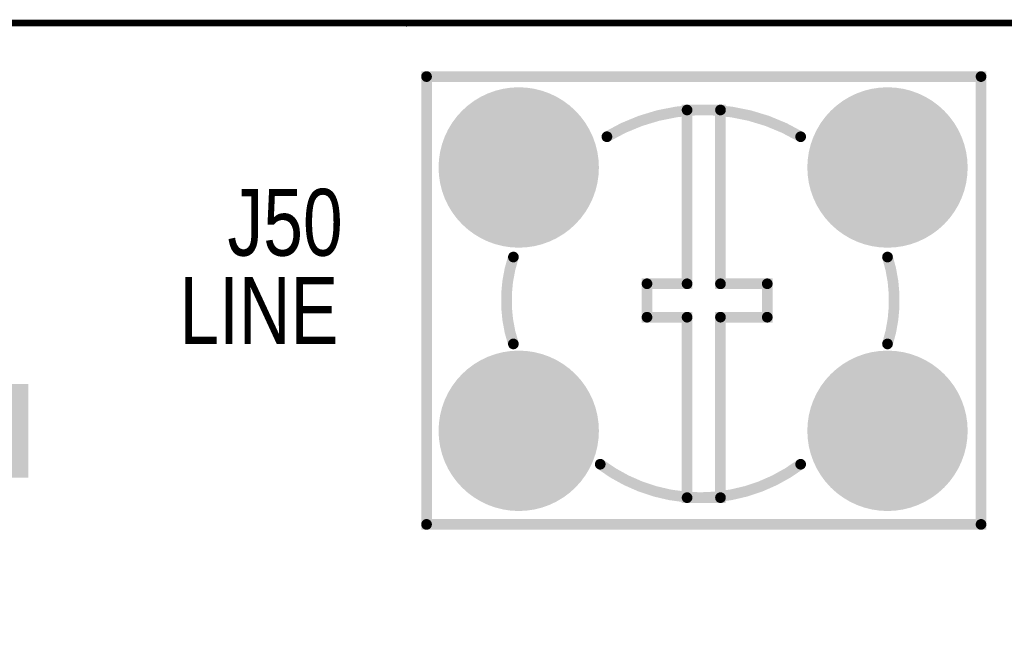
# Model space of a CAD drawing. Extents: x 0.61 to 3.61, y 0.19 to 4.26.
# Tile 15 of 16: x 2.27 to 3.01, y 3.8 to 4.26. Entities that reach past the tile are written whole.
import ezdxf

# ---------------------------------------------------------------- set-up
doc = ezdxf.new("R2010")
doc.units = 0

msp = doc.modelspace()

# ---------------------------------------------------------------- linework, layer by layer
at = {"const_width": 0.005}
msp.add_lwpolyline([(2.562, 4.258), (3.612, 4.258), (3.612, 1.258), (0.612, 1.258), (0.612, 4.258), (2.562, 4.258)], close=True, dxfattribs=at)
at = {"const_width": 0.0025}
msp.add_lwpolyline([(2.5607, 4.258, 1), (2.5633, 4.258, 1)], format="xyb", close=True, dxfattribs=at)
msp.add_lwpolyline([(2.5607, 4.258, 1), (2.5633, 4.258, 1)], format="xyb", close=True, dxfattribs=at)
at = {"layer": 'SMT', "const_width": 0.06}
for points in [[(2.616, 4.15, 1), (2.676, 4.15, 1)], [(2.892, 4.15, 1), (2.952, 4.15, 1)], [(2.616, 3.953, 1), (2.676, 3.953, 1)], [(2.892, 3.953, 1), (2.952, 3.953, 1)]]:
    msp.add_lwpolyline(points, format="xyb", close=True, dxfattribs=at)
at = {"layer": 'SMT'}
msp.add_solid([(2.245, 3.918), (2.279, 3.918), (2.245, 3.988), (2.279, 3.988)], dxfattribs=at)
at = {"layer": 'SST', "const_width": 0.008}
for points in [[(2.577, 3.883), (2.577, 4.218), (2.992, 4.218), (2.992, 3.883), (2.577, 3.883)], [(2.772, 4.038), (2.742, 4.038), (2.742, 4.063), (2.772, 4.063), (2.772, 4.193), (2.797, 4.193), (2.797, 4.063), (2.832, 4.063), (2.832, 4.038), (2.797, 4.038), (2.797, 3.903), (2.772, 3.903), (2.772, 4.038)]]:
    msp.add_lwpolyline(points, close=True, dxfattribs=at)
at = {"layer": 'SST', "const_width": 0.004}
for points in [[(2.575, 4.218, 1), (2.579, 4.218, 1)], [(2.99, 4.218, 1), (2.994, 4.218, 1)], [(2.77, 4.193, 1), (2.774, 4.193, 1)], [(2.795, 4.193, 1), (2.799, 4.193, 1)], [(2.71, 4.173, 1), (2.714, 4.173, 1)], [(2.855, 4.173, 1), (2.859, 4.173, 1)], [(2.64, 4.083, 1), (2.644, 4.083, 1)], [(2.92, 4.083, 1), (2.924, 4.083, 1)], [(2.74, 4.063, 1), (2.744, 4.063, 1)], [(2.77, 4.063, 1), (2.774, 4.063, 1)], [(2.795, 4.063, 1), (2.799, 4.063, 1)], [(2.83, 4.063, 1), (2.834, 4.063, 1)], [(2.74, 4.038, 1), (2.744, 4.038, 1)], [(2.77, 4.038, 1), (2.774, 4.038, 1)], [(2.77, 4.038, 1), (2.774, 4.038, 1)], [(2.795, 4.038, 1), (2.799, 4.038, 1)], [(2.83, 4.038, 1), (2.834, 4.038, 1)], [(2.64, 4.018, 1), (2.644, 4.018, 1)], [(2.92, 4.018, 1), (2.924, 4.018, 1)], [(2.705, 3.928, 1), (2.709, 3.928, 1)], [(2.855, 3.928, 1), (2.859, 3.928, 1)], [(2.77, 3.903, 1), (2.774, 3.903, 1)], [(2.795, 3.903, 1), (2.799, 3.903, 1)], [(2.575, 3.883, 1), (2.579, 3.883, 1)], [(2.575, 3.883, 1), (2.579, 3.883, 1)], [(2.99, 3.883, 1), (2.994, 3.883, 1)]]:
    msp.add_lwpolyline(points, format="xyb", close=True, dxfattribs=at)
at = {"layer": 'SST', "const_width": 0.008}
for points in [[(2.857, 4.173, 0.276654), (2.712, 4.173)], [(2.642, 4.018, -0.161488), (2.642, 4.083)], [(2.922, 4.018, 0.15546), (2.922, 4.083)], [(2.857, 3.928, -0.333333), (2.707, 3.928)]]:
    msp.add_lwpolyline(points, format="xyb", dxfattribs=at)

# ---------------------------------------------------------------- texts
at = {"layer": 'SST', "width": 0.8}
msp.add_text('J50', height=0.05, rotation=360, dxfattribs=at).set_placement((2.428, 4.084))
msp.add_text('LINE', height=0.05, dxfattribs=at).set_placement((2.392, 4.018))

doc.saveas('drawing.dxf')
